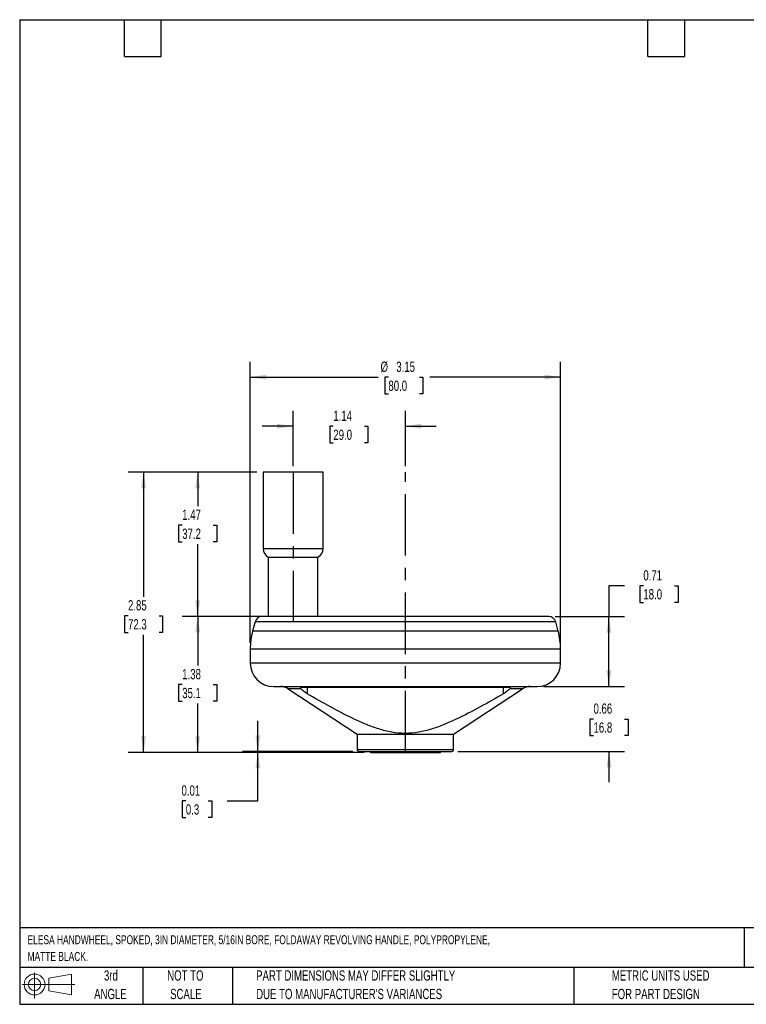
# Model space of a CAD drawing. Header units: inches. Extents: x 0.3 to 13.4, y 0.3 to 10.3.
# Tile 1 of 3: x 0.3 to 7.7, y 0.3 to 10.3. Entities that reach past the tile are written whole.
import ezdxf

# ---------------------------------------------------------------- set-up
doc = ezdxf.new("R2010")
doc.units = ezdxf.units.IN
doc.header["$LTSCALE"] = 1.25
doc.header["$MEASUREMENT"] = 0
doc.linetypes.add('CENTERX2', pattern=[0.8, 0.5, -0.1, 0.1, -0.1])
doc.layers.add('CENTER', color=40, linetype='CENTERX2')
doc.layers.add('DIMENSIONS', color=140, linetype='Continuous', lineweight=25)
doc.layers.add('TEXT', color=140, linetype='Continuous', lineweight=25)
doc.styles.add('SLDTEXTSTYLE0', font='TXT', dxfattribs={"width": 0.7})
doc.dimstyles.new('SLDDIMSTYLE0', dxfattribs={"dimtxt": 0.106201, "dimasz": 0.1625, "dimexe": 0, "dimexo": 0.0625, "dimgap": 0.02655, "dimtad": 0, "dimtih": 1, "dimtoh": 1, "dimrnd": 1e-09, "dimzin": 12, "dimdsep": 46, "dimtxsty": 'SLDTEXTSTYLE0', "dimsah": 1, "dimcen": 0.09, "dimadec": 0, "dimazin": 3, "dimtfac": 1, "dimtmove": 0, "dimatfit": 0, "dimfxl": 0, "dimfrac": 2, "dimtolj": 1, "dimtzin": 12, "dimarcsym": 0})
doc.dimstyles.new('SLDDIMSTYLE1', dxfattribs={"dimtxt": 0.106201, "dimasz": 0.1625, "dimexe": 0, "dimexo": 0.0625, "dimgap": 0.02655, "dimtad": 0, "dimtih": 1, "dimtoh": 1, "dimrnd": 1e-09, "dimzin": 12, "dimdsep": 46, "dimtxsty": 'SLDTEXTSTYLE0', "dimsah": 1, "dimcen": 0.09, "dimadec": 0, "dimazin": 3, "dimtfac": 1, "dimtofl": 0, "dimtmove": 0, "dimatfit": 3, "dimfxl": 0, "dimfrac": 2, "dimtolj": 1, "dimtzin": 12, "dimarcsym": 0})
doc.dimstyles.new('SLDDIMSTYLE2', dxfattribs={"dimtxt": 0.106201, "dimasz": 0.1625, "dimexe": 0, "dimexo": 0.0625, "dimgap": 0.02655, "dimtad": 0, "dimtih": 1, "dimtoh": 1, "dimrnd": 1e-09, "dimdsep": 46, "dimtxsty": 'SLDTEXTSTYLE0', "dimsah": 1, "dimcen": 0.09, "dimadec": 0, "dimazin": 2, "dimtfac": 1, "dimtmove": 0, "dimatfit": 0, "dimfxl": 0, "dimfrac": 2, "dimtolj": 1, "dimtzin": 12, "dimarcsym": 0})
doc.dimstyles.new('SLDDIMSTYLE3', dxfattribs={"dimtxt": 0.106201, "dimasz": 0.1625, "dimexe": 0, "dimexo": 0.0625, "dimgap": 0.02655, "dimtad": 0, "dimtih": 1, "dimtoh": 1, "dimrnd": 1e-09, "dimdsep": 46, "dimtxsty": 'SLDTEXTSTYLE0', "dimsah": 1, "dimcen": 0.09, "dimadec": 0, "dimazin": 2, "dimtfac": 1, "dimtofl": 0, "dimtmove": 0, "dimatfit": 3, "dimfxl": 0, "dimfrac": 2, "dimtolj": 1, "dimtzin": 12, "dimarcsym": 0})

# ---------------------------------------------------------------- blocks, each defined once
blk = doc.blocks.new('Block11')
at = {"color": 7, "linetype": 'Continuous', "lineweight": 18}
for p, q in [((0.127, 0.261), (0.127, 0)), ((0.27, 0.205), (0.501, 0.248)), ((0.27, 0.079), (0.27, 0.205)), ((0.501, 0.248), (0.501, 0.036)), ((0, 0.142), (0.535, 0.142)), ((0.27, 0.079), (0.501, 0.036))]:
    blk.add_line(p, q, dxfattribs=at)
for radius in [0.106, 0.0633]:
    blk.add_circle((0.127, 0.142), radius, dxfattribs=at)
blk = doc.blocks.new('Block12')
at = {"color": 7, "linetype": 'Continuous'}
blk.add_blockref('Block11', (0, 0), dxfattribs=at)
blk = doc.blocks.new('SW_NOTE_0')
at = {"layer": 'TEXT', "color": 0, "char_height": 0.09115, "attachment_point": 1, "style": 'SLDTEXTSTYLE0'}
for s, insert in [('ELESA HANDWHEEL, SPOKED, 3IN DIAMETER, 5/16IN BORE, FOLDAWAY REVOLVING HANDLE, POLYPROPYLENE,', (0, 0.117)), ('MATTE BLACK.', (0, -0.053))]:
    blk.add_mtext(s, dxfattribs=dict(at, insert=insert))
blk = doc.blocks.new('SW_NOTE_0_3')
at = {"layer": 'TEXT', "color": 0, "char_height": 0.10417, "attachment_point": 1, "style": 'SLDTEXTSTYLE0'}
for s, insert in [('PART DIMENSIONS MAY DIFFER SLIGHTLY', (0, 0.134)), ("DUE TO MANUFACTURER'S VARIANCES", (0, -0.054))]:
    blk.add_mtext(s, dxfattribs=dict(at, insert=insert))
blk = doc.blocks.new('SW_NOTE_0_4')
at = {"layer": 'TEXT', "color": 0, "char_height": 0.1042, "attachment_point": 2, "style": 'SLDTEXTSTYLE0'}
for s, insert in [('NOT TO', (0.259, 0.134)), ('SCALE', (0.264, -0.054))]:
    blk.add_mtext(s, dxfattribs=dict(at, insert=insert))
blk = doc.blocks.new('SW_NOTE_0_5')
at = {"layer": 'TEXT', "color": 0, "char_height": 0.1042, "attachment_point": 2, "style": 'SLDTEXTSTYLE0'}
for s, insert in [('3rd', (0.114, 0.134)), ('ANGLE', (0.109, -0.054))]:
    blk.add_mtext(s, dxfattribs=dict(at, insert=insert))
blk = doc.blocks.new('SW_NOTE_0_6')
at = {"layer": 'TEXT', "color": 0, "char_height": 0.10417, "attachment_point": 1, "style": 'SLDTEXTSTYLE0'}
for s, insert in [('METRIC UNITS USED', (0, 0.134)), ('FOR PART DESIGN', (0, -0.054))]:
    blk.add_mtext(s, dxfattribs=dict(at, insert=insert))
blk = doc.blocks.new('_D')
at = {"layer": 'DIMENSIONS'}
for p, q in [((3.087, 5.779), (3.087, 6.34)), ((4.227, 5.779), (4.227, 6.34)), ((3.087, 6.184), (2.775, 6.184)), ((3.496, 6.184), (3.46, 6.184)), ((3.46, 6.184), (3.46, 6.015)), ((3.812, 6.184), (3.847, 6.184)), ((3.847, 6.184), (3.847, 6.015)), ((4.227, 6.184), (4.54, 6.184)), ((3.46, 6.015), (3.496, 6.015)), ((3.847, 6.015), (3.812, 6.015))]:
    blk.add_line(p, q, dxfattribs=at)
for points in [[(3.087, 6.184), (2.925, 6.209), (2.925, 6.159)], [(4.227, 6.184), (4.39, 6.159), (4.39, 6.209)]]:
    blk.add_solid(points, dxfattribs=at)
at = {"layer": 'DIMENSIONS', "char_height": 0.1042, "attachment_point": 1, "style": 'SLDTEXTSTYLE0'}
for s, insert in [('1.14', (3.496, 6.342)), ('29.0', (3.496, 6.149))]:
    blk.add_mtext(s, dxfattribs=dict(at, insert=insert))
blk = doc.blocks.new('_D_1')
at = {"layer": 'DIMENSIONS'}
for p, q in [((2.72, 5.716), (1.963, 5.716)), ((2.119, 5.716), (2.119, 5.371)), ((1.962, 5.179), (1.926, 5.179)), ((1.926, 5.179), (1.926, 5.01)), ((2.277, 5.179), (2.313, 5.179)), ((2.313, 5.179), (2.313, 5.01)), ((1.926, 5.01), (1.962, 5.01)), ((2.313, 5.01), (2.277, 5.01)), ((2.119, 4.251), (2.119, 4.986)), ((2.773, 4.251), (1.963, 4.251))]:
    blk.add_line(p, q, dxfattribs=at)
for points in [[(2.119, 5.716), (2.094, 5.554), (2.144, 5.554)], [(2.119, 4.251), (2.144, 4.414), (2.094, 4.414)]]:
    blk.add_solid(points, dxfattribs=at)
at = {"layer": 'DIMENSIONS', "char_height": 0.1042, "attachment_point": 1, "style": 'SLDTEXTSTYLE0'}
for s, insert in [('1.47', (1.962, 5.337)), ('37.2', (1.962, 5.144))]:
    blk.add_mtext(s, dxfattribs=dict(at, insert=insert))
blk = doc.blocks.new('_D_2')
at = {"layer": 'DIMENSIONS'}
for p, q in [((2.773, 4.251), (1.963, 4.251)), ((2.119, 4.251), (2.119, 3.753)), ((1.962, 3.56), (1.926, 3.56)), ((1.926, 3.56), (1.926, 3.391)), ((2.277, 3.56), (2.313, 3.56)), ((2.313, 3.56), (2.313, 3.391)), ((1.926, 3.391), (1.962, 3.391)), ((2.119, 2.87), (2.119, 3.368)), ((2.313, 3.391), (2.277, 3.391)), ((3.81, 2.87), (1.963, 2.87))]:
    blk.add_line(p, q, dxfattribs=at)
for points in [[(2.119, 4.251), (2.094, 4.089), (2.144, 4.089)], [(2.119, 2.87), (2.144, 3.033), (2.094, 3.033)]]:
    blk.add_solid(points, dxfattribs=at)
at = {"layer": 'DIMENSIONS', "char_height": 0.1042, "attachment_point": 1, "style": 'SLDTEXTSTYLE0'}
for s, insert in [('1.38', (1.962, 3.718)), ('35.1', (1.962, 3.526))]:
    blk.add_mtext(s, dxfattribs=dict(at, insert=insert))
blk = doc.blocks.new('_D_3')
at = {"layer": 'DIMENSIONS'}
for p, q in [((2.73, 2.88), (2.73, 3.193)), ((3.695, 2.88), (2.574, 2.88)), ((3.81, 2.87), (2.574, 2.87)), ((2.73, 2.378), (2.73, 2.87)), ((1.999, 2.378), (1.963, 2.378)), ((1.963, 2.378), (1.963, 2.209)), ((2.226, 2.378), (2.262, 2.378)), ((2.262, 2.378), (2.262, 2.209)), ((2.418, 2.378), (2.73, 2.378)), ((1.963, 2.209), (1.999, 2.209)), ((2.262, 2.209), (2.226, 2.209))]:
    blk.add_line(p, q, dxfattribs=at)
for points in [[(2.73, 2.88), (2.755, 3.043), (2.705, 3.043)], [(2.73, 2.87), (2.705, 2.708), (2.755, 2.708)]]:
    blk.add_solid(points, dxfattribs=at)
at = {"layer": 'DIMENSIONS', "char_height": 0.1042, "attachment_point": 1, "style": 'SLDTEXTSTYLE0'}
for s, insert in [('0.01', (1.955, 2.536)), ('0.3', (1.999, 2.344))]:
    blk.add_mtext(s, dxfattribs=dict(at, insert=insert))
blk = doc.blocks.new('_D_4')
at = {"layer": 'DIMENSIONS'}
for p, q in [((6.452, 4.563), (6.294, 4.563)), ((6.294, 4.563), (6.294, 4.25)), ((6.643, 4.563), (6.608, 4.563)), ((6.608, 4.563), (6.608, 4.395)), ((6.959, 4.563), (6.995, 4.563)), ((6.995, 4.563), (6.995, 4.395)), ((6.608, 4.395), (6.643, 4.395)), ((6.995, 4.395), (6.959, 4.395)), ((5.747, 4.25), (6.451, 4.25)), ((6.294, 3.54), (6.294, 4.25)), ((5.628, 3.54), (6.451, 3.54))]:
    blk.add_line(p, q, dxfattribs=at)
for points in [[(6.294, 4.25), (6.269, 4.088), (6.319, 4.088)], [(6.294, 3.54), (6.319, 3.703), (6.269, 3.703)]]:
    blk.add_solid(points, dxfattribs=at)
at = {"layer": 'DIMENSIONS', "char_height": 0.1042, "attachment_point": 1, "style": 'SLDTEXTSTYLE0'}
for s, insert in [('0.71', (6.643, 4.721)), ('18.0', (6.643, 4.529))]:
    blk.add_mtext(s, dxfattribs=dict(at, insert=insert))
blk = doc.blocks.new('_D_5')
at = {"layer": 'DIMENSIONS'}
for p, q in [((2.652, 3.983), (2.652, 6.838)), ((5.802, 3.983), (5.802, 6.838)), ((2.652, 6.682), (3.951, 6.682)), ((4.055, 6.682), (4.019, 6.682)), ((4.019, 6.682), (4.019, 6.513)), ((4.37, 6.682), (4.406, 6.682)), ((4.406, 6.682), (4.406, 6.513)), ((5.802, 6.682), (4.474, 6.682)), ((4.019, 6.513), (4.055, 6.513)), ((4.406, 6.513), (4.37, 6.513))]:
    blk.add_line(p, q, dxfattribs=at)
for points in [[(2.652, 6.682), (2.815, 6.657), (2.815, 6.707)], [(5.802, 6.682), (5.64, 6.707), (5.64, 6.657)]]:
    blk.add_solid(points, dxfattribs=at)
at = {"layer": 'DIMENSIONS', "char_height": 0.1042, "attachment_point": 1, "style": 'SLDTEXTSTYLE0'}
for s, insert in [('%%c', (3.975, 6.84)), ('3.15', (4.135, 6.84)), ('80.0', (4.055, 6.647))]:
    blk.add_mtext(s, dxfattribs=dict(at, insert=insert))
blk = doc.blocks.new('_D_6')
at = {"layer": 'DIMENSIONS'}
for p, q in [((6.294, 3.54), (6.294, 3.853)), ((5.628, 3.54), (6.451, 3.54)), ((6.137, 3.21), (6.101, 3.21)), ((6.101, 3.21), (6.101, 3.041)), ((6.452, 3.21), (6.488, 3.21)), ((6.488, 3.21), (6.488, 3.041)), ((6.101, 3.041), (6.137, 3.041)), ((6.488, 3.041), (6.452, 3.041)), ((4.76, 2.88), (6.451, 2.88)), ((6.294, 2.88), (6.294, 2.568))]:
    blk.add_line(p, q, dxfattribs=at)
for points in [[(6.294, 3.54), (6.319, 3.703), (6.269, 3.703)], [(6.294, 2.88), (6.269, 2.718), (6.319, 2.718)]]:
    blk.add_solid(points, dxfattribs=at)
at = {"layer": 'DIMENSIONS', "char_height": 0.1042, "attachment_point": 1, "style": 'SLDTEXTSTYLE0'}
for s, insert in [('0.66', (6.137, 3.368)), ('16.8', (6.137, 3.176))]:
    blk.add_mtext(s, dxfattribs=dict(at, insert=insert))
blk = doc.blocks.new('_D_7')
at = {"layer": 'DIMENSIONS'}
for p, q in [((2.72, 5.716), (1.413, 5.716)), ((1.57, 5.716), (1.57, 4.451)), ((1.412, 4.259), (1.376, 4.259)), ((1.376, 4.259), (1.376, 4.09)), ((1.727, 4.259), (1.763, 4.259)), ((1.763, 4.259), (1.763, 4.09)), ((1.376, 4.09), (1.412, 4.09)), ((1.57, 2.87), (1.57, 4.066)), ((1.763, 4.09), (1.727, 4.09)), ((3.81, 2.87), (1.413, 2.87))]:
    blk.add_line(p, q, dxfattribs=at)
for points in [[(1.57, 5.716), (1.545, 5.554), (1.595, 5.554)], [(1.57, 2.87), (1.595, 3.033), (1.545, 3.033)]]:
    blk.add_solid(points, dxfattribs=at)
at = {"layer": 'DIMENSIONS', "char_height": 0.1042, "attachment_point": 1, "style": 'SLDTEXTSTYLE0'}
for s, insert in [('2.85', (1.412, 4.417)), ('72.3', (1.412, 4.224))]:
    blk.add_mtext(s, dxfattribs=dict(at, insert=insert))

msp = doc.modelspace()

# ---------------------------------------------------------------- linework, layer by layer
for p, q in [((2.782334, 5.716251), (2.782334, 4.942983)), ((3.392334, 5.716251), (2.782334, 5.716251)), ((3.392334, 4.942983), (3.392334, 5.716251)), ((2.782334, 4.942983), (3.392334, 4.942983)), ((2.835956, 4.853676), (2.835956, 4.251251)), ((2.835956, 4.853676), (3.338711, 4.853676)), ((3.338711, 4.251251), (3.338711, 4.853676)), ((2.889363, 4.251251), (2.889504, 4.250251)), ((3.285163, 4.250251), (3.285304, 4.251251)), ((2.701648, 4.197627), (2.676526, 4.103872)), ((5.778141, 4.103872), (2.676526, 4.103872)), ((5.753019, 4.197627), (2.701648, 4.197627)), ((5.778141, 4.103872), (5.753019, 4.197627)), ((2.652334, 3.920111), (2.652334, 3.776917)), ((5.802334, 3.920111), (2.652334, 3.920111)), ((5.802334, 3.776917), (5.802334, 3.920111)), ((5.802334, 3.776917), (2.652334, 3.776917)), ((3.037816, 3.516958), (3.737334, 3.057751)), ((3.167993, 3.516958), (3.037816, 3.516958)), ((5.283596, 3.531006), (3.171071, 3.531006)), ((3.231823, 3.531006), (3.231823, 3.467338)), ((4.717334, 3.057751), (5.416851, 3.516958)), ((5.222844, 3.467338), (5.222844, 3.531006)), ((5.416851, 3.516958), (5.286674, 3.516958)), ((3.737334, 3.057751), (3.737334, 2.900251)), ((3.737334, 3.057751), (4.717334, 3.057751)), ((4.717334, 2.900251), (4.717334, 3.057751)), ((3.737334, 2.900251), (4.717334, 2.900251)), ((3.872334, 2.880251), (3.872334, 2.870251)), ((3.872334, 2.870251), (4.582334, 2.870251)), ((4.582334, 2.870251), (4.582334, 2.880251))]:
    msp.add_line(p, q)
for centre, radius, start, end in [((2.883515, 4.942983), 0.101181, 180, 241.9631751), ((3.291152, 4.942983), 0.101181, 298.0368249, 0), ((2.770228, 4.179251), 0.071, 90, 165), ((5.684439, 4.179251), 0.071, 15, 90), ((3.362334, 3.920111), 0.71, 165, 180), ((5.092334, 3.920111), 0.71, 0, 15), ((2.889, 3.776917), 0.236667, 180, 270), ((5.565667, 3.776917), 0.236667, 270, 0), ((2.959889, 3.398251), 0.142, 56.7165993, 90), ((5.494778, 3.398251), 0.142, 90, 123.2834007), ((3.757334, 2.900251), 0.02, 180, 270), ((4.697334, 2.900251), 0.02, 270, 0)]:
    msp.add_arc(centre, radius, start, end)
for points, knots in [([(5.684439, 4.250251), (5.684439, 4.250251), (5.530915, 4.250251), (4.98441, 4.250251), (4.613771, 4.250251), (3.840896, 4.250251), (3.470257, 4.250251), (2.923752, 4.250251), (2.770228, 4.250251), (2.770228, 4.250251)], [0, 0, 0, 0, 0.25, 0.25, 0.5, 0.5, 0.75, 0.75, 1, 1, 1, 1]), ([(2.889, 3.540251), (2.889, 3.540251), (3.03001, 3.540251), (3.531968, 3.540251), (3.872396, 3.540251), (4.582272, 3.540251), (4.922699, 3.540251), (5.424657, 3.540251), (5.565667, 3.540251), (5.565667, 3.540251)], [0, 0, 0, 0, 0.25, 0.25, 0.5, 0.5, 0.75, 0.75, 1, 1, 1, 1]), ([(3.171071, 3.531006), (3.168223, 3.531006), (3.166039, 3.530763), (3.162947, 3.529746), (3.162068, 3.528962), (3.161669, 3.526772), (3.162148, 3.52533), (3.164273, 3.521727), (3.165899, 3.519571), (3.167993, 3.516958)], [0, 0, 0, 0, 0.25, 0.25, 0.5, 0.5, 0.75, 0.75, 1, 1, 1, 1]), ([(3.231823, 3.467338), (3.224964, 3.471362), (3.218402, 3.475509), (3.205792, 3.484006), (3.199687, 3.488408), (3.18861, 3.496984), (3.183537, 3.501228), (3.174632, 3.509451), (3.1709, 3.513331), (3.167993, 3.516958)], [0, 0, 0, 0, 0.25, 0.25, 0.5, 0.5, 0.75, 0.75, 1, 1, 1, 1]), ([(5.286674, 3.516958), (5.283765, 3.513328), (5.280051, 3.509472), (5.271284, 3.501365), (5.266149, 3.497059), (5.255067, 3.488471), (5.249026, 3.48411), (5.236297, 3.475528), (5.229701, 3.47136), (5.222844, 3.467338)], [0, 0, 0, 0, 0.25, 0.25, 0.5, 0.5, 0.75, 0.75, 1, 1, 1, 1]), ([(5.286674, 3.516958), (5.288768, 3.519571), (5.290397, 3.521731), (5.292525, 3.525342), (5.292999, 3.526778), (5.292597, 3.528965), (5.291712, 3.52975), (5.288624, 3.530763), (5.286444, 3.531006), (5.283596, 3.531006)], [0, 0, 0, 0, 0.25, 0.25, 0.5, 0.5, 0.75, 0.75, 1, 1, 1, 1]), ([(5.222844, 3.467338), (5.144546, 3.421402), (5.065829, 3.376248), (4.906738, 3.289025), (4.826409, 3.246874), (4.703191, 3.188722), (4.661664, 3.17022), (4.577728, 3.136196), (4.535271, 3.120642), (4.44883, 3.094083), (4.404782, 3.083073), (4.314648, 3.067923), (4.26961, 3.064027), (4.179597, 3.06435), (4.134623, 3.068566), (4.067204, 3.080318), (4.044881, 3.085107), (4.000929, 3.09603), (3.979223, 3.102177), (3.914753, 3.122269), (3.872631, 3.137844), (3.789474, 3.171759), (3.748442, 3.190108), (3.626405, 3.247845), (3.54635, 3.28987), (3.388028, 3.376713), (3.309711, 3.421642), (3.231823, 3.467338)], [0, 0, 0, 0, 0.125, 0.125, 0.25, 0.25, 0.3125, 0.3125, 0.375, 0.375, 0.4375, 0.4375, 0.5, 0.5, 0.5625, 0.5625, 0.59375, 0.59375, 0.625, 0.625, 0.6875, 0.6875, 0.75, 0.75, 0.875, 0.875, 1, 1, 1, 1]), ([(3.757334, 2.880251), (3.757334, 2.880251), (3.806854, 2.880251), (3.983133, 2.880251), (4.102685, 2.880251), (4.351982, 2.880251), (4.471534, 2.880251), (4.647813, 2.880251), (4.697334, 2.880251), (4.697334, 2.880251)], [0, 0, 0, 0, 0.25, 0.25, 0.5, 0.5, 0.75, 0.75, 1, 1, 1, 1])]:
    msp.add_open_spline(points, degree=3, knots=knots)
at = {"layer": 'CENTER'}
for p, q in [((3.087334, 5.716251), (3.087334, 4.197627)), ((4.227334, 2.870251), (4.227334, 5.716251))]:
    msp.add_line(p, q, dxfattribs=at)
at = {"layer": 'TEXT'}
for p, q in [((0.3125, 10.3125), (13.4375, 10.3125)), ((0.3125, 10.3125), (0.3125, 0.3125)), ((1.375, 9.9375), (1.375, 10.3125)), ((1.75, 9.9375), (1.75, 10.3125)), ((6.6875, 9.9375), (6.6875, 10.3125)), ((7.0625, 9.9375), (7.0625, 10.3125)), ((1.375, 9.9375), (1.75, 9.9375)), ((6.6875, 9.9375), (7.0625, 9.9375)), ((13.4375, 1.088883), (0.3125, 1.088883)), ((7.6653, 1.088883), (7.6653, 0.6875)), ((13.4375, 0.6875), (0.3125, 0.6875)), ((1.5625, 0.6875), (1.5625, 0.3125)), ((2.471045, 0.6875), (2.471045, 0.3125)), ((5.937327, 0.6875), (5.937327, 0.3125)), ((0.3125, 0.3125), (13.4375, 0.3125))]:
    msp.add_line(p, q, dxfattribs=at)

# ---------------------------------------------------------------- block references
for name, p in [('SW_NOTE_0', (0.392014, 0.897282)), ('Block12', (0.336513, 0.371745)), ('SW_NOTE_0_5', (1.124377, 0.523399)), ('SW_NOTE_0_4', (1.735097, 0.523399)), ('SW_NOTE_0_3', (2.712563, 0.523399)), ('SW_NOTE_0_6', (6.322754, 0.523399))]:
    msp.add_blockref(name, p, dxfattribs=at)

# ---------------------------------------------------------------- dimensions: what is measured, and where the dimension line sits
at = {"layer": 'DIMENSIONS'}
dim = msp.add_linear_dim(base=(5.802334, 6.681959), p1=(2.652334, 3.920111), p2=(5.802334, 3.920111), text='%%c<>', dimstyle='SLDDIMSTYLE1', dxfattribs=at)
dim.commit()
dim.dimension.update_dxf_attribs({"geometry": '_D_5', "text_midpoint": (4.21266, 6.681959), "dimtype": 160})
dim = msp.add_linear_dim(base=(4.227334, 6.183875), p1=(3.087334, 5.716251), p2=(4.227334, 5.716251), dimstyle='SLDDIMSTYLE0', dxfattribs=at)
dim.commit()
dim.dimension.update_dxf_attribs({"geometry": '_D', "text_midpoint": (3.653793, 6.183875), "dimtype": 160})
for base, p1, p2, dimstyle, picture, middle in [((1.569638, 5.716251), (3.872334, 2.870251), (2.782334, 5.716251), 'SLDDIMSTYLE1', '_D_7', (1.569638, 4.258552)), ((2.1193090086, 5.7162506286), (2.83595559, 4.2512506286), (2.7823335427, 5.7162506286), 'SLDDIMSTYLE1', '_D_1', (2.1193090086, 5.1788576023)), ((6.294478, 4.250251), (5.565667, 3.540251), (5.684439, 4.250251), 'SLDDIMSTYLE3', '_D_4', (6.294478, 4.563341)), ((2.119309, 2.870251), (2.835956, 4.251251), (3.872334, 2.870251), 'SLDDIMSTYLE1', '_D_2', (2.119309, 3.560211)), ((6.294478, 2.880251), (5.565667, 3.540251), (4.697334, 2.880251), 'SLDDIMSTYLE2', '_D_6', (6.294478, 3.210138)), ((2.730155, 2.880251), (3.872334, 2.870251), (3.757334, 2.880251), 'SLDDIMSTYLE2', '_D_3', (2.730155, 2.378125))]:
    dim = msp.add_linear_dim(base=base, p1=p1, p2=p2, angle=90, dimstyle=dimstyle, dxfattribs=at)
    dim.commit()
    dim.dimension.update_dxf_attribs({"geometry": picture, "text_midpoint": middle, "dimtype": 160})

doc.saveas('drawing.dxf')
